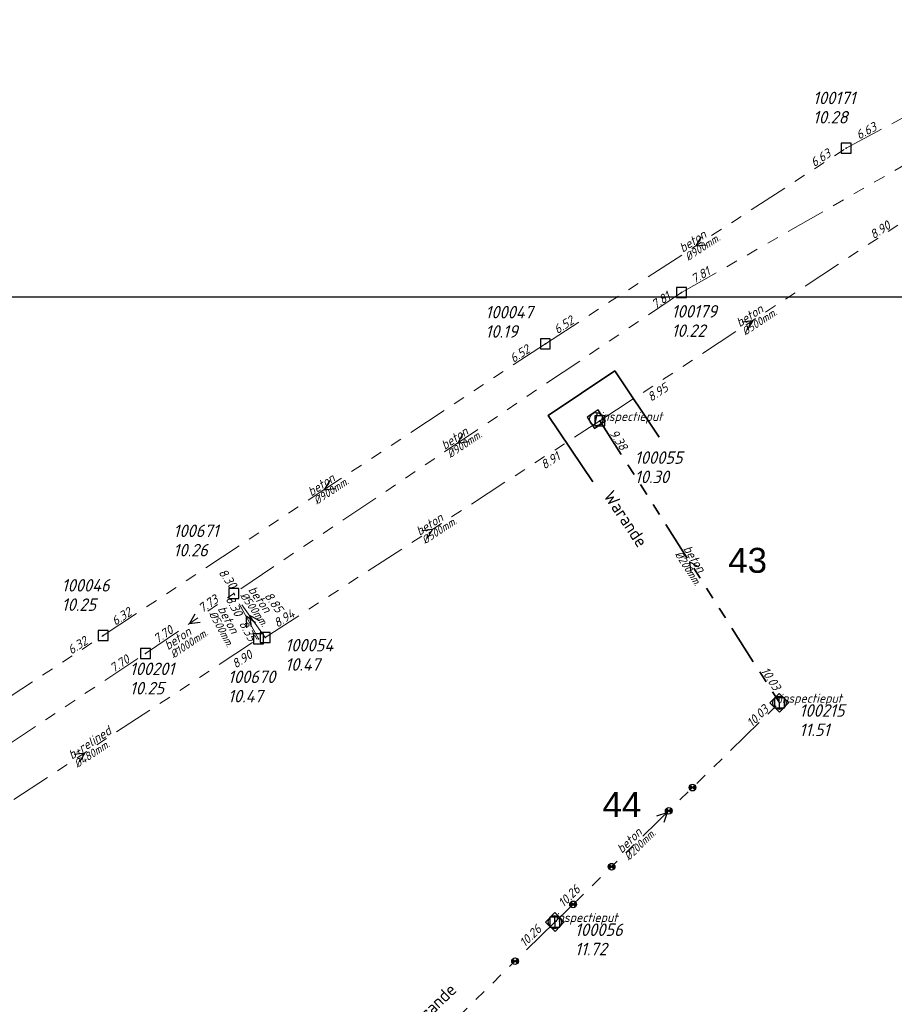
# Model space of a CAD drawing. Header units: metres. Extents: x 152202 to 157341, y 461610 to 468701.
# Tile 24 of 238: x 152898 to 153029, y 462517 to 462665. Entities that reach past the tile are written whole.
import ezdxf
from ezdxf.enums import TextEntityAlignment as Align

# ---------------------------------------------------------------- set-up
doc = ezdxf.new("R2010")
doc.units = ezdxf.units.M
doc.header["$PDMODE"] = 64
doc.header["$PDSIZE"] = 1.5
doc.linetypes.add('RI-GWA', pattern=[18.45, 6, -1.8, 1.75, -1.8, 1.75, -1.8, 1.75, -1.8])
doc.layers.get('0').update_dxf_attribs({"linetype": 'CONTINUOUS'})
doc.layers.get('DEFPOINTS').update_dxf_attribs({"linetype": 'CONTINUOUS'})
for name, color, linetype, lineweight in [('B-OI-RI-GWA-MATERIAAL-T18', 10, 'CONTINUOUS', 18), ('B-OI-RI-GWA-PUTDEKSELHOOGTE-T25', 10, 'CONTINUOUS', 25), ('B-OI-RI-GWA_BOB-T18', 10, 'CONTINUOUS', 18), ('B-OI-RI-GWA_DIAMETER-T18', 10, 'CONTINUOUS', 18), ('B-OI-RI-GWA_PUTNUMMER-T18', 10, 'CONTINUOUS', 18), ('B-OI-RI-GWA_RIOOLPUT-S', 10, 'CONTINUOUS', 25), ('B-OI-RI-GWA_TRANSPORTLEIDING-G', 10, 'RI-GWA', 18), ('B-OI-RI-STROOMRICHTING-S', 252, 'CONTINUOUS', 25), ('B-RO-OG-TOPOGRAFIE-T18', 2, 'CONTINUOUS', 18), ('N-OI-RI-GWA-MATERIAAL-T18', 14, 'CONTINUOUS', 18), ('N-OI-RI-GWA-PUTDEKSELHOOGTE-T25', 14, 'CONTINUOUS', 25), ('N-OI-RI-GWA_BOB-T18', 14, 'CONTINUOUS', 18), ('N-OI-RI-GWA_DIAMETER-T18', 14, 'CONTINUOUS', 18), ('N-OI-RI-GWA_PUTNUMMER-T18', 14, 'CONTINUOUS', 18), ('N-OI-RI-GWA_RIOOLPUT-S', 14, 'CONTINUOUS', 25), ('N-OI-RI-GWA_TRANSPORTLEIDING-G', 14, 'RI-GWA', 35), ('N-OI-RI-STROOMRICHTING-S', 252, 'CONTINUOUS', 25), ('N-OI-RI-T50', 130, 'CONTINUOUS', 50), ('N-OI-RI-VRIJVERVAL_HULPSTUK-S', 210, 'CONTINUOUS', 25), ('N-RO-KG-GRENS_WERK-G', 7, 'XX-WERKGRENS', 35)]:
    doc.layers.add(name, color=color, linetype=linetype, lineweight=lineweight)
doc.styles.add('ARIAL', font='arial.ttf')
doc.styles.add('NLCS-ISO-M200-T18', font='NLCS-ISO.ttf', dxfattribs={"height": 360})
doc.styles.add('NLCS-ISO-M500-T18_CURSIEF', font='NLCS-ISO.ttf', dxfattribs={"oblique": 15, "height": 0.9})
doc.styles.add('NLCS-ISO-M750-T18_CURSIEF', font='NLCS-ISO.ttf', dxfattribs={"oblique": 15, "height": 1.35})
doc.styles.add('NLCS-ISO-M750-T25_CURSIEF', font='NLCS-ISO.ttf', dxfattribs={"oblique": 15, "height": 1.875})
doc.linetypes.add('XX-WERKGRENS', pattern='A,0,[137,NLCS.SHX,S=0.1,R=0,X=-1.1,Y=-1.35],-6', length=6)

# ---------------------------------------------------------------- blocks, each defined once
blk = doc.blocks.new('ACMAP_ANN_TEMPLATE_gwa-diam')
at = {"style": 'NLCS-ISO-M500-T18_CURSIEF', "oblique": 15}
blk.add_attdef('gwa-diam', (-2.2, -1.3), '', height=1.2, dxfattribs=at)
blk = doc.blocks.new('ACMAP_ANN_TEMPLATE_gwa-materiaal')
at = {"style": 'NLCS-ISO-M750-T18_CURSIEF', "oblique": 15}
blk.add_attdef('gwa-mat', (-2.2, 0.2), '', height=1.35, dxfattribs=at)
blk = doc.blocks.new('ACMAP_ANN_TEMPLATE_gwa-nap-l')
at = {"style": 'NLCS-ISO-M750-T18_CURSIEF', "oblique": 15}
blk.add_attdef('gwa-nap-l', (2.3, 0.2), '', height=1.35, dxfattribs=at)
blk = doc.blocks.new('ACMAP_ANN_TEMPLATE_gwa-nap-r')
at = {"style": 'NLCS-ISO-M750-T18_CURSIEF', "oblique": 15}
blk.add_attdef('gwa-nap-r', (-5.6, 0.2), '', height=1.35, dxfattribs=at)
blk = doc.blocks.new('ACMAP_ANN_TEMPLATE_gwa-puth')
at = {"style": 'NLCS-ISO-M750-T25_CURSIEF', "oblique": 15}
blk.add_attdef('gwa-puth', (3, -5), '', height=1.88, dxfattribs=at)
blk = doc.blocks.new('ACMAP_ANN_TEMPLATE_gwa-putnr')
at = {"style": 'NLCS-ISO-M750-T25_CURSIEF', "oblique": 15}
blk.add_attdef('gwa-putnr', (3, -2.1), '', height=1.88, dxfattribs=at)
blk = doc.blocks.new('ACMAP_ANN_TEMPLATE_type knoop')
at = {"layer": 'DEFPOINTS', "style": 'NLCS-ISO-M750-T18_CURSIEF', "oblique": 15}
blk.add_attdef('type_knoop', (0, 0), '', height=1.35, dxfattribs=at)
blk = doc.blocks.new('SRI-HULP')
h = blk.add_hatch(color=256)
h.dxf.hatch_style = 1
h.paths.add_polyline_path([(-0.71, 0.71, 0.198912), (-1, 0, 0.198912), (-0.71, -0.71), (0, 0)])
h = blk.add_hatch(color=256)
h.dxf.hatch_style = 1
h.paths.add_polyline_path([(1, 0, 0.198912), (0.71, 0.71), (0, 0), (0.71, -0.71, 0.198912)])
for p, q in [((-0.71, 0.71), (0.71, -0.71)), ((-0.71, -0.71), (0.71, 0.71))]:
    blk.add_line(p, q)
blk.add_circle((0, 0), 1)
blk = doc.blocks.new('B-SRI-PUT_GWA-SO')
blk.add_line((-1.41, -1.41), (1.41, 1.41))
at = {"lineweight": -3, "flags": 128}
blk.add_lwpolyline([(2, -2), (2, 2), (-2, 2), (-2, -2)], close=True, dxfattribs=at)
at = {"lineweight": -3}
blk.add_circle((0, 0), 2, dxfattribs=at)

msp = doc.modelspace()

# ---------------------------------------------------------------- linework, layer by layer
at = {"layer": 'B-OI-RI-GWA_RIOOLPUT-S', "transparency": 33554623}
for p in [(153022.02, 462645.39), (152997.3, 462623.7), (152976.82, 462616), (152985.01, 462604.42), (152930.01, 462578.5), (152910.4, 462572.19), (152933.7, 462571.7), (152934.73, 462571.9), (152916.72, 462569.48)]:
    msp.add_point(p, dxfattribs=at)
at = {"layer": 'B-OI-RI-GWA_TRANSPORTLEIDING-G', "transparency": 33554623}
for p, q in [((152997.3, 462623.7), (153067, 462663.6)), ((153022.02, 462645.39), (153058.17, 462664.68)), ((152976.82, 462616), (153022.02, 462645.39)), ((152985.01, 462604.42), (153030.94, 462634.57)), ((152997.3, 462623.7), (152930, 462578.5)), ((152910.4, 462572.19), (152976.82, 462616)), ((152934.73, 462571.9), (152985.01, 462604.42)), ((152916.72, 462569.48), (152930, 462578.5)), ((152934.73, 462571.9), (152930, 462578.5)), ((152933.7, 462571.7), (152930, 462578.5)), ((152848.43, 462531.66), (152910.4, 462572.19)), ((152881.56, 462537.44), (152933.7, 462571.7)), ((152864.5, 462534.8), (152916.72, 462569.48))]:
    msp.add_line(p, q, dxfattribs=at)
at = {"layer": 'B-OI-RI-STROOMRICHTING-S', "transparency": 33554623}
for points in [[(153000.23, 462632.08), (152999.42, 462630.7), (153001.02, 462630.88)], [(153006.38, 462619.31), (153007.98, 462619.49), (153007.17, 462618.1)], [(152964.44, 462602.5), (152963.65, 462601.1), (152965.25, 462601.31)], [(152944.42, 462595.49), (152943.61, 462594.09), (152945.21, 462594.29)], [(152958.27, 462587.98), (152959.87, 462588.16), (152959.05, 462586.77)], [(152924.15, 462575.39), (152923.36, 462573.99), (152924.96, 462574.2)], [(152933.28, 462574.1), (152931.85, 462575.1), (152931.91, 462573.36)], [(152933.91, 462574.39), (152932.36, 462575.2), (152932.64, 462573.48)], [(152906.03, 462554.38), (152907.63, 462554.57), (152906.82, 462553.18)]]:
    msp.add_lwpolyline(points, dxfattribs=at)
at = {"layer": 'DEFPOINTS', "flags": 128}
msp.add_lwpolyline([(153428.175, 462374.019), (153234.15, 462374.629), (153234.15, 462623.019), (152813.175, 462623.019), (152813.175, 462008.019), (153286.694, 462008.019), (153286.694, 462092.924), (153428.175, 462092.924)], close=True, dxfattribs=at)
at = {"layer": 'N-OI-RI-GWA_RIOOLPUT-S'}
for p in [(152985.01, 462604.42), (153011.99, 462562.09), (152978.26, 462529.16)]:
    msp.add_point(p, dxfattribs=at)
at = {"layer": 'N-OI-RI-GWA_TRANSPORTLEIDING-G'}
for p, q in [((152985.01, 462604.42), (153011.99, 462562.09)), ((152978.26, 462529.16), (153011.99, 462562.09)), ((152978.26, 462529.16), (152946.64, 462498.15))]:
    msp.add_line(p, q, dxfattribs=at)
at = {"layer": 'N-OI-RI-STROOMRICHTING-S'}
for points in [[(152999.88, 462582.43), (152998.5, 462583.26), (152998.67, 462581.65)], [(152999.88, 462582.43), (152998.5, 462583.26), (152998.67, 462581.65)], [(152993.59, 462545.13), (152995.13, 462545.63), (152994.6, 462544.1)], [(152993.59, 462545.13), (152995.13, 462545.63), (152994.6, 462544.1)]]:
    msp.add_lwpolyline(points, dxfattribs=at)
at = {"layer": 'N-RO-KG-GRENS_WERK-G', "ltscale": 0.5, "flags": 128}
msp.add_lwpolyline([(152993.918, 462601.958), (152987.241, 462611.929), (152977.27, 462605.252), (152983.947, 462595.281)], dxfattribs=at)

# ---------------------------------------------------------------- block references
at = {"layer": 'B-OI-RI-GWA-MATERIAAL-T18', "transparency": 33554623}
ref = msp.add_blockref('ACMAP_ANN_TEMPLATE_gwa-materiaal', (152999.42, 462630.695), dxfattribs=dict(at, rotation=33.03277776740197))
ref.add_attrib('gwa-mat', 'beton', (152997.467, 462629.663), dxfattribs={"layer": '0', "color": 0, "linetype": 'ByBlock', "height": 1.35, "rotation": 33.03278, "style": 'NLCS-ISO-M750-T18_CURSIEF', "oblique": 15})
ref = msp.add_blockref('ACMAP_ANN_TEMPLATE_gwa-materiaal', (153007.975, 462619.495), dxfattribs=dict(at, rotation=33.28224439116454))
ref.add_attrib('gwa-mat', 'beton', (153006.026, 462618.455), dxfattribs={"layer": '0', "color": 0, "linetype": 'ByBlock', "height": 1.35, "rotation": 33.28224, "style": 'NLCS-ISO-M750-T18_CURSIEF', "oblique": 15})
ref = msp.add_blockref('ACMAP_ANN_TEMPLATE_gwa-materiaal', (152963.65, 462601.1), dxfattribs=dict(at, rotation=33.88608379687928))
ref.add_attrib('gwa-mat', 'beton', (152961.712, 462600.039), dxfattribs={"layer": '0', "color": 0, "linetype": 'ByBlock', "height": 1.35, "rotation": 33.88608, "style": 'NLCS-ISO-M750-T18_CURSIEF', "oblique": 15})
ref = msp.add_blockref('ACMAP_ANN_TEMPLATE_gwa-materiaal', (152943.61, 462594.095), dxfattribs=dict(at, rotation=33.40846407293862))
ref.add_attrib('gwa-mat', 'beton', (152941.663, 462593.051), dxfattribs={"layer": '0', "color": 0, "linetype": 'ByBlock', "height": 1.35, "rotation": 33.40846, "style": 'NLCS-ISO-M750-T18_CURSIEF', "oblique": 15})
ref = msp.add_blockref('ACMAP_ANN_TEMPLATE_gwa-materiaal', (152959.87, 462588.16), dxfattribs=dict(at, rotation=32.89390171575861))
ref.add_attrib('gwa-mat', 'beton', (152957.914, 462587.133), dxfattribs={"layer": '0', "color": 0, "linetype": 'ByBlock', "height": 1.35, "rotation": 32.8939, "style": 'NLCS-ISO-M750-T18_CURSIEF', "oblique": 15})
ref = msp.add_blockref('ACMAP_ANN_TEMPLATE_gwa-materiaal', (152933.229, 462577.133), dxfattribs=dict(at, rotation=305.6279072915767))
ref.add_attrib('gwa-mat', 'beton', (152932.11, 462579.038), dxfattribs={"layer": '0', "color": 0, "linetype": 'ByBlock', "height": 1.35, "rotation": 305.62791, "style": 'NLCS-ISO-M750-T18_CURSIEF', "oblique": 15})
ref = msp.add_blockref('ACMAP_ANN_TEMPLATE_gwa-materiaal', (152928.424, 462574.163), dxfattribs=dict(at, rotation=298.551391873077))
ref.add_attrib('gwa-mat', 'beton', (152927.548, 462576.191), dxfattribs={"layer": '0', "color": 0, "linetype": 'ByBlock', "height": 1.35, "rotation": 298.55139, "style": 'NLCS-ISO-M750-T18_CURSIEF', "oblique": 15})
ref = msp.add_blockref('ACMAP_ANN_TEMPLATE_gwa-materiaal', (152922.061, 462571.022), dxfattribs=dict(at, rotation=34.185008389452))
ref.add_attrib('gwa-mat', 'beton', (152920.129, 462569.951), dxfattribs={"layer": '0', "color": 0, "linetype": 'ByBlock', "height": 1.35, "rotation": 34.18501, "style": 'NLCS-ISO-M750-T18_CURSIEF', "oblique": 15})
ref = msp.add_blockref('ACMAP_ANN_TEMPLATE_gwa-materiaal', (152907.63, 462554.57), dxfattribs=dict(at, rotation=33.30799943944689))
ref.add_attrib('gwa-mat', 'b+relined', (152905.682, 462553.529), dxfattribs={"layer": '0', "color": 0, "linetype": 'ByBlock', "height": 1.35, "rotation": 33.308, "style": 'NLCS-ISO-M750-T18_CURSIEF', "oblique": 15})
at = {"layer": 'B-OI-RI-GWA-PUTDEKSELHOOGTE-T25', "transparency": 33554623}
ref = msp.add_blockref('ACMAP_ANN_TEMPLATE_gwa-puth', (153014.024, 462654.09), dxfattribs=at)
ref.add_attrib('gwa-puth', '10.28', (153017.024, 462649.09), dxfattribs={"layer": '0', "color": 0, "linetype": 'ByBlock', "height": 1.875, "style": 'NLCS-ISO-M750-T25_CURSIEF', "oblique": 15})
ref = msp.add_blockref('ACMAP_ANN_TEMPLATE_gwa-puth', (152992.787, 462622.039), dxfattribs=at)
ref.add_attrib('gwa-puth', '10.22', (152995.787, 462617.039), dxfattribs={"layer": '0', "color": 0, "linetype": 'ByBlock', "height": 1.875, "style": 'NLCS-ISO-M750-T25_CURSIEF', "oblique": 15})
ref = msp.add_blockref('ACMAP_ANN_TEMPLATE_gwa-puth', (152964.805, 462621.92), dxfattribs=at)
ref.add_attrib('gwa-puth', '10.19', (152967.805, 462616.92), dxfattribs={"layer": '0', "color": 0, "linetype": 'ByBlock', "height": 1.875, "style": 'NLCS-ISO-M750-T25_CURSIEF', "oblique": 15})
ref = msp.add_blockref('ACMAP_ANN_TEMPLATE_gwa-puth', (152917.936, 462589.079), dxfattribs=at)
ref.add_attrib('gwa-puth', '10.26', (152920.936, 462584.079), dxfattribs={"layer": '0', "color": 0, "linetype": 'ByBlock', "height": 1.875, "style": 'NLCS-ISO-M750-T25_CURSIEF', "oblique": 15})
ref = msp.add_blockref('ACMAP_ANN_TEMPLATE_gwa-puth', (152901.147, 462580.89), dxfattribs=at)
ref.add_attrib('gwa-puth', '10.25', (152904.147, 462575.89), dxfattribs={"layer": '0', "color": 0, "linetype": 'ByBlock', "height": 1.875, "style": 'NLCS-ISO-M750-T25_CURSIEF', "oblique": 15})
ref = msp.add_blockref('ACMAP_ANN_TEMPLATE_gwa-puth', (152934.73, 462571.9), dxfattribs=at)
ref.add_attrib('gwa-puth', '10.47', (152937.73, 462566.9), dxfattribs={"layer": '0', "color": 0, "linetype": 'ByBlock', "height": 1.875, "style": 'NLCS-ISO-M750-T25_CURSIEF', "oblique": 15})
ref = msp.add_blockref('ACMAP_ANN_TEMPLATE_gwa-puth', (152911.376, 462568.343), dxfattribs=at)
ref.add_attrib('gwa-puth', '10.25', (152914.376, 462563.343), dxfattribs={"layer": '0', "color": 0, "linetype": 'ByBlock', "height": 1.875, "style": 'NLCS-ISO-M750-T25_CURSIEF', "oblique": 15})
ref = msp.add_blockref('ACMAP_ANN_TEMPLATE_gwa-puth', (152926.129, 462567.152), dxfattribs=at)
ref.add_attrib('gwa-puth', '10.47', (152929.129, 462562.152), dxfattribs={"layer": '0', "color": 0, "linetype": 'ByBlock', "height": 1.875, "style": 'NLCS-ISO-M750-T25_CURSIEF', "oblique": 15})
at = {"layer": 'B-OI-RI-GWA_BOB-T18', "transparency": 33554623}
ref = msp.add_blockref('ACMAP_ANN_TEMPLATE_gwa-nap-l', (153022.02, 462645.39), dxfattribs=dict(at, rotation=28.08482505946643))
ref.add_attrib('gwa-nap-l', '6.63', (153023.955, 462646.649), dxfattribs={"layer": '0', "color": 0, "linetype": 'ByBlock', "height": 1.35, "rotation": 28.08483, "style": 'NLCS-ISO-M750-T18_CURSIEF', "oblique": 15})
ref = msp.add_blockref('ACMAP_ANN_TEMPLATE_gwa-nap-r', (153022.02, 462645.39), dxfattribs=dict(at, rotation=33.03277776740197))
ref.add_attrib('gwa-nap-r', '6.63', (153017.216, 462642.505), dxfattribs={"layer": '0', "color": 0, "linetype": 'ByBlock', "height": 1.35, "rotation": 33.03278, "style": 'NLCS-ISO-M750-T18_CURSIEF', "oblique": 15})
ref = msp.add_blockref('ACMAP_ANN_TEMPLATE_gwa-nap-r', (153030.94, 462634.57), dxfattribs=dict(at, rotation=33.28224439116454))
ref.add_attrib('gwa-nap-r', '8.90', (153026.149, 462631.664), dxfattribs={"layer": '0', "color": 0, "linetype": 'ByBlock', "height": 1.35, "rotation": 33.28224, "style": 'NLCS-ISO-M750-T18_CURSIEF', "oblique": 15})
ref = msp.add_blockref('ACMAP_ANN_TEMPLATE_gwa-nap-l', (152997.3, 462623.7), dxfattribs=dict(at, rotation=29.78912513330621))
ref.add_attrib('gwa-nap-l', '7.81', (152999.197, 462625.016), dxfattribs={"layer": '0', "color": 0, "linetype": 'ByBlock', "height": 1.35, "rotation": 29.78913, "style": 'NLCS-ISO-M750-T18_CURSIEF', "oblique": 15})
ref = msp.add_blockref('ACMAP_ANN_TEMPLATE_gwa-nap-l', (152991.538, 462619.726), dxfattribs=dict(at, rotation=33.88608379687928))
ref.add_attrib('gwa-nap-l', '7.81', (152993.336, 462621.174), dxfattribs={"layer": '0', "color": 0, "linetype": 'ByBlock', "height": 1.35, "rotation": 33.88608, "style": 'NLCS-ISO-M750-T18_CURSIEF', "oblique": 15})
ref = msp.add_blockref('ACMAP_ANN_TEMPLATE_gwa-nap-l', (152976.82, 462616), dxfattribs=dict(at, rotation=33.03277776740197))
ref.add_attrib('gwa-nap-l', '6.52', (152978.639, 462617.421), dxfattribs={"layer": '0', "color": 0, "linetype": 'ByBlock', "height": 1.35, "rotation": 33.03278, "style": 'NLCS-ISO-M750-T18_CURSIEF', "oblique": 15})
ref = msp.add_blockref('ACMAP_ANN_TEMPLATE_gwa-nap-r', (152976.82, 462616), dxfattribs=dict(at, rotation=33.40846407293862))
ref.add_attrib('gwa-nap-r', '6.52', (152972.035, 462613.084), dxfattribs={"layer": '0', "color": 0, "linetype": 'ByBlock', "height": 1.35, "rotation": 33.40846, "style": 'NLCS-ISO-M750-T18_CURSIEF', "oblique": 15})
ref = msp.add_blockref('ACMAP_ANN_TEMPLATE_gwa-nap-l', (152990.902, 462605.836), dxfattribs=dict(at, rotation=33.28224439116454))
ref.add_attrib('gwa-nap-l', '8.95', (152992.715, 462607.266), dxfattribs={"layer": '0', "color": 0, "linetype": 'ByBlock', "height": 1.35, "rotation": 33.28224, "style": 'NLCS-ISO-M750-T18_CURSIEF', "oblique": 15})
ref = msp.add_blockref('ACMAP_ANN_TEMPLATE_gwa-nap-r', (152981.499, 462599.97), dxfattribs=dict(at, rotation=32.89390171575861))
ref.add_attrib('gwa-nap-r', '8.91', (152976.688, 462597.097), dxfattribs={"layer": '0', "color": 0, "linetype": 'ByBlock', "height": 1.35, "rotation": 32.8939, "style": 'NLCS-ISO-M750-T18_CURSIEF', "oblique": 15})
ref = msp.add_blockref('ACMAP_ANN_TEMPLATE_gwa-nap-r', (152930.739, 462576.961), dxfattribs=dict(at, rotation=305.6279072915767))
ref.add_attrib('gwa-nap-r', '8.30', (152927.64, 462581.629), dxfattribs={"layer": '0', "color": 0, "linetype": 'ByBlock', "height": 1.35, "rotation": 305.62791, "style": 'NLCS-ISO-M750-T18_CURSIEF', "oblique": 15})
ref = msp.add_blockref('ACMAP_ANN_TEMPLATE_gwa-nap-r', (152930, 462578.5), dxfattribs=dict(at, rotation=33.88608379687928))
ref.add_attrib('gwa-nap-r', '7.73', (152925.24, 462575.544), dxfattribs={"layer": '0', "color": 0, "linetype": 'ByBlock', "height": 1.35, "rotation": 33.88608, "style": 'NLCS-ISO-M750-T18_CURSIEF', "oblique": 15})
ref = msp.add_blockref('ACMAP_ANN_TEMPLATE_gwa-nap-r', (152930, 462578.5), dxfattribs=dict(at, rotation=34.185008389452))
ref.add_attrib('gwa-nap-r', '7.73', (152925.255, 462575.519), dxfattribs={"layer": '0', "color": 0, "linetype": 'ByBlock', "height": 1.35, "rotation": 34.18501, "style": 'NLCS-ISO-M750-T18_CURSIEF', "oblique": 15})
ref = msp.add_blockref('ACMAP_ANN_TEMPLATE_gwa-nap-r', (152931.227, 462572.676), dxfattribs=dict(at, rotation=298.551391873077))
ref.add_attrib('gwa-nap-r', '8.30', (152928.727, 462577.69), dxfattribs={"layer": '0', "color": 0, "linetype": 'ByBlock', "height": 1.35, "rotation": 298.55139, "style": 'NLCS-ISO-M750-T18_CURSIEF', "oblique": 15})
ref = msp.add_blockref('ACMAP_ANN_TEMPLATE_gwa-nap-l', (152933.033, 462579.876), dxfattribs=dict(at, rotation=305.6279072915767))
ref.add_attrib('gwa-nap-l', '8.85', (152934.535, 462578.123), dxfattribs={"layer": '0', "color": 0, "linetype": 'ByBlock', "height": 1.35, "rotation": 305.62791, "style": 'NLCS-ISO-M750-T18_CURSIEF', "oblique": 15})
ref = msp.add_blockref('ACMAP_ANN_TEMPLATE_gwa-nap-l', (152910.4, 462572.19), dxfattribs=dict(at, rotation=33.40846407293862))
ref.add_attrib('gwa-nap-l', '6.32', (152912.21, 462573.623), dxfattribs={"layer": '0', "color": 0, "linetype": 'ByBlock', "height": 1.35, "rotation": 33.40846, "style": 'NLCS-ISO-M750-T18_CURSIEF', "oblique": 15})
ref = msp.add_blockref('ACMAP_ANN_TEMPLATE_gwa-nap-l', (152934.73, 462571.9), dxfattribs=dict(at, rotation=32.89390171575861))
ref.add_attrib('gwa-nap-l', '8.94', (152936.553, 462573.317), dxfattribs={"layer": '0', "color": 0, "linetype": 'ByBlock', "height": 1.35, "rotation": 32.8939, "style": 'NLCS-ISO-M750-T18_CURSIEF', "oblique": 15})
ref = msp.add_blockref('ACMAP_ANN_TEMPLATE_gwa-nap-l', (152916.72, 462569.48), dxfattribs=dict(at, rotation=34.185008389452))
ref.add_attrib('gwa-nap-l', '7.70', (152918.51, 462570.938), dxfattribs={"layer": '0', "color": 0, "linetype": 'ByBlock', "height": 1.35, "rotation": 34.18501, "style": 'NLCS-ISO-M750-T18_CURSIEF', "oblique": 15})
ref = msp.add_blockref('ACMAP_ANN_TEMPLATE_gwa-nap-l', (152929.471, 462575.906), dxfattribs=dict(at, rotation=298.551391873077))
ref.add_attrib('gwa-nap-l', '8.35', (152930.746, 462573.982), dxfattribs={"layer": '0', "color": 0, "linetype": 'ByBlock', "height": 1.35, "rotation": 298.55139, "style": 'NLCS-ISO-M750-T18_CURSIEF', "oblique": 15})
ref = msp.add_blockref('ACMAP_ANN_TEMPLATE_gwa-nap-r', (152910.4, 462572.19), dxfattribs=dict(at, rotation=33.18573518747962))
ref.add_attrib('gwa-nap-r', '6.32', (152905.604, 462569.292), dxfattribs={"layer": '0', "color": 0, "linetype": 'ByBlock', "height": 1.35, "rotation": 33.18574, "style": 'NLCS-ISO-M750-T18_CURSIEF', "oblique": 15})
ref = msp.add_blockref('ACMAP_ANN_TEMPLATE_gwa-nap-r', (152935.082, 462570.098), dxfattribs=dict(at, rotation=33.30799943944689))
ref.add_attrib('gwa-nap-r', '8.90', (152930.292, 462567.19), dxfattribs={"layer": '0', "color": 0, "linetype": 'ByBlock', "height": 1.35, "rotation": 33.308, "style": 'NLCS-ISO-M750-T18_CURSIEF', "oblique": 15})
ref = msp.add_blockref('ACMAP_ANN_TEMPLATE_gwa-nap-r', (152916.72, 462569.48), dxfattribs=dict(at, rotation=33.58866814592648))
ref.add_attrib('gwa-nap-r', '7.70', (152911.944, 462566.549), dxfattribs={"layer": '0', "color": 0, "linetype": 'ByBlock', "height": 1.35, "rotation": 33.58867, "style": 'NLCS-ISO-M750-T18_CURSIEF', "oblique": 15})
at = {"layer": 'B-OI-RI-GWA_DIAMETER-T18', "transparency": 33554623}
ref = msp.add_blockref('ACMAP_ANN_TEMPLATE_gwa-diam', (152999.42, 462630.695), dxfattribs=dict(at, rotation=33.03277776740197))
ref.add_attrib('gwa-diam', '%%c900mm.', (152998.284, 462628.406), dxfattribs={"layer": '0', "color": 0, "linetype": 'ByBlock', "height": 1.2, "rotation": 33.03278, "style": 'NLCS-ISO-M500-T18_CURSIEF', "oblique": 15})
ref = msp.add_blockref('ACMAP_ANN_TEMPLATE_gwa-diam', (153007.975, 462619.495), dxfattribs=dict(at, rotation=33.28224439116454))
ref.add_attrib('gwa-diam', '%%c500mm.', (153006.849, 462617.201), dxfattribs={"layer": '0', "color": 0, "linetype": 'ByBlock', "height": 1.2, "rotation": 33.28224, "style": 'NLCS-ISO-M500-T18_CURSIEF', "oblique": 15})
ref = msp.add_blockref('ACMAP_ANN_TEMPLATE_gwa-diam', (152963.65, 462601.1), dxfattribs=dict(at, rotation=33.88608379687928))
ref.add_attrib('gwa-diam', '%%c900mm.', (152962.548, 462598.794), dxfattribs={"layer": '0', "color": 0, "linetype": 'ByBlock', "height": 1.2, "rotation": 33.88608, "style": 'NLCS-ISO-M500-T18_CURSIEF', "oblique": 15})
ref = msp.add_blockref('ACMAP_ANN_TEMPLATE_gwa-diam', (152943.61, 462594.095), dxfattribs=dict(at, rotation=33.40846407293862))
ref.add_attrib('gwa-diam', '%%c900mm.', (152942.489, 462591.798), dxfattribs={"layer": '0', "color": 0, "linetype": 'ByBlock', "height": 1.2, "rotation": 33.40846, "style": 'NLCS-ISO-M500-T18_CURSIEF', "oblique": 15})
ref = msp.add_blockref('ACMAP_ANN_TEMPLATE_gwa-diam', (152959.87, 462588.16), dxfattribs=dict(at, rotation=32.89390171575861))
ref.add_attrib('gwa-diam', '%%c500mm.', (152958.729, 462585.874), dxfattribs={"layer": '0', "color": 0, "linetype": 'ByBlock', "height": 1.2, "rotation": 32.8939, "style": 'NLCS-ISO-M500-T18_CURSIEF', "oblique": 15})
ref = msp.add_blockref('ACMAP_ANN_TEMPLATE_gwa-diam', (152933.229, 462577.133), dxfattribs=dict(at, rotation=305.6279072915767))
ref.add_attrib('gwa-diam', '%%c500mm.', (152930.891, 462578.164), dxfattribs={"layer": '0', "color": 0, "linetype": 'ByBlock', "height": 1.2, "rotation": 305.62791, "style": 'NLCS-ISO-M500-T18_CURSIEF', "oblique": 15})
ref = msp.add_blockref('ACMAP_ANN_TEMPLATE_gwa-diam', (152928.424, 462574.163), dxfattribs=dict(at, rotation=298.551391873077))
ref.add_attrib('gwa-diam', '%%c500mm.', (152926.23, 462575.474), dxfattribs={"layer": '0', "color": 0, "linetype": 'ByBlock', "height": 1.2, "rotation": 298.55139, "style": 'NLCS-ISO-M500-T18_CURSIEF', "oblique": 15})
ref = msp.add_blockref('ACMAP_ANN_TEMPLATE_gwa-diam', (152922.061, 462571.022), dxfattribs=dict(at, rotation=34.185008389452))
ref.add_attrib('gwa-diam', '%%c1000mm.', (152920.972, 462568.71), dxfattribs={"layer": '0', "color": 0, "linetype": 'ByBlock', "height": 1.2, "rotation": 34.18501, "style": 'NLCS-ISO-M500-T18_CURSIEF', "oblique": 15})
ref = msp.add_blockref('ACMAP_ANN_TEMPLATE_gwa-diam', (152907.63, 462554.57), dxfattribs=dict(at, rotation=33.30799943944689))
ref.add_attrib('gwa-diam', '%%c480mm.', (152906.505, 462552.275), dxfattribs={"layer": '0', "color": 0, "linetype": 'ByBlock', "height": 1.2, "rotation": 33.308, "style": 'NLCS-ISO-M500-T18_CURSIEF', "oblique": 15})
at = {"layer": 'B-OI-RI-GWA_PUTNUMMER-T18', "transparency": 33554623}
ref = msp.add_blockref('ACMAP_ANN_TEMPLATE_gwa-putnr', (153014.024, 462654.09), dxfattribs=at)
ref.add_attrib('gwa-putnr', '100171', (153017.024, 462651.99), dxfattribs={"layer": '0', "color": 0, "linetype": 'ByBlock', "height": 1.875, "style": 'NLCS-ISO-M750-T25_CURSIEF', "oblique": 15})
ref = msp.add_blockref('ACMAP_ANN_TEMPLATE_gwa-putnr', (152992.787, 462622.039), dxfattribs=at)
ref.add_attrib('gwa-putnr', '100179', (152995.787, 462619.939), dxfattribs={"layer": '0', "color": 0, "linetype": 'ByBlock', "height": 1.875, "style": 'NLCS-ISO-M750-T25_CURSIEF', "oblique": 15})
ref = msp.add_blockref('ACMAP_ANN_TEMPLATE_gwa-putnr', (152964.805, 462621.92), dxfattribs=at)
ref.add_attrib('gwa-putnr', '100047', (152967.805, 462619.82), dxfattribs={"layer": '0', "color": 0, "linetype": 'ByBlock', "height": 1.875, "style": 'NLCS-ISO-M750-T25_CURSIEF', "oblique": 15})
ref = msp.add_blockref('ACMAP_ANN_TEMPLATE_gwa-putnr', (152917.936, 462589.079), dxfattribs=at)
ref.add_attrib('gwa-putnr', '100671', (152920.936, 462586.979), dxfattribs={"layer": '0', "color": 0, "linetype": 'ByBlock', "height": 1.875, "style": 'NLCS-ISO-M750-T25_CURSIEF', "oblique": 15})
ref = msp.add_blockref('ACMAP_ANN_TEMPLATE_gwa-putnr', (152901.147, 462580.89), dxfattribs=at)
ref.add_attrib('gwa-putnr', '100046', (152904.147, 462578.79), dxfattribs={"layer": '0', "color": 0, "linetype": 'ByBlock', "height": 1.875, "style": 'NLCS-ISO-M750-T25_CURSIEF', "oblique": 15})
ref = msp.add_blockref('ACMAP_ANN_TEMPLATE_gwa-putnr', (152934.73, 462571.9), dxfattribs=at)
ref.add_attrib('gwa-putnr', '100054', (152937.73, 462569.8), dxfattribs={"layer": '0', "color": 0, "linetype": 'ByBlock', "height": 1.875, "style": 'NLCS-ISO-M750-T25_CURSIEF', "oblique": 15})
ref = msp.add_blockref('ACMAP_ANN_TEMPLATE_gwa-putnr', (152911.376, 462568.343), dxfattribs=at)
ref.add_attrib('gwa-putnr', '100201', (152914.376, 462566.243), dxfattribs={"layer": '0', "color": 0, "linetype": 'ByBlock', "height": 1.875, "style": 'NLCS-ISO-M750-T25_CURSIEF', "oblique": 15})
ref = msp.add_blockref('ACMAP_ANN_TEMPLATE_gwa-putnr', (152926.129, 462567.152), dxfattribs=at)
ref.add_attrib('gwa-putnr', '100670', (152929.129, 462565.052), dxfattribs={"layer": '0', "color": 0, "linetype": 'ByBlock', "height": 1.875, "style": 'NLCS-ISO-M750-T25_CURSIEF', "oblique": 15})
at = {"layer": 'DEFPOINTS'}
for p in [(152985.01, 462604.42), (153011.99, 462562.09), (152978.26, 462529.16)]:
    msp.add_blockref('ACMAP_ANN_TEMPLATE_type knoop', p, dxfattribs=at).add_auto_attribs({'type_knoop': 'inspectieput'})
at = {"layer": 'N-OI-RI-GWA-MATERIAAL-T18'}
for p, rotation in [((152998.5, 462583.255), 302.5123373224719), ((152990.037, 462540.785), 44.31241489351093)]:
    msp.add_blockref('ACMAP_ANN_TEMPLATE_gwa-materiaal', p, dxfattribs=dict(at, rotation=rotation)).add_auto_attribs({'gwa-mat': 'beton'})
at = {"layer": 'N-OI-RI-GWA-PUTDEKSELHOOGTE-T25'}
for p, values in [((152987.249, 462600.073), {'gwa-puth': '10.30'}), ((153011.99, 462562.09), {'gwa-puth': '11.51'}), ((152978.26, 462529.16), {'gwa-puth': '11.72'})]:
    msp.add_blockref('ACMAP_ANN_TEMPLATE_gwa-puth', p, dxfattribs=at).add_auto_attribs(values)
at = {"layer": 'N-OI-RI-GWA_BOB-T18'}
for name, p, rotation, values in [('ACMAP_ANN_TEMPLATE_gwa-nap-l', (152985.01, 462604.42), 302.5123373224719, {'gwa-nap-l': '9.38'}), ('ACMAP_ANN_TEMPLATE_gwa-nap-r', (153011.99, 462562.09), 302.5123373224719, {'gwa-nap-r': '10.03'}), ('ACMAP_ANN_TEMPLATE_gwa-nap-r', (153011.99, 462562.09), 44.31241489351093, {'gwa-nap-r': '10.03'}), ('ACMAP_ANN_TEMPLATE_gwa-nap-l', (152978.02, 462529.519), 44.44197157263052, {'gwa-nap-l': '10.26'}), ('ACMAP_ANN_TEMPLATE_gwa-nap-l', (152972.198, 462523.557), 44.31241489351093, {'gwa-nap-l': '10.26'})]:
    msp.add_blockref(name, p, dxfattribs=dict(at, rotation=rotation)).add_auto_attribs(values)
at = {"layer": 'N-OI-RI-GWA_DIAMETER-T18'}
for p, rotation in [((152998.5, 462583.255), 302.5123373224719), ((152990.037, 462540.785), 44.31241489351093)]:
    msp.add_blockref('ACMAP_ANN_TEMPLATE_gwa-diam', p, dxfattribs=dict(at, rotation=rotation)).add_auto_attribs({'gwa-diam': '%%c200mm.'})
at = {"layer": 'N-OI-RI-GWA_PUTNUMMER-T18'}
for p, values in [((152987.249, 462600.073), {'gwa-putnr': '100055'}), ((153011.99, 462562.09), {'gwa-putnr': '100215'}), ((152978.26, 462529.16), {'gwa-putnr': '100056'})]:
    msp.add_blockref('ACMAP_ANN_TEMPLATE_gwa-putnr', p, dxfattribs=at).add_auto_attribs(values)
at = {"layer": 'N-OI-RI-GWA_RIOOLPUT-S', "xscale": 0.5, "yscale": 0.5, "zscale": 0.5}
for p, rotation in [((152984.469, 462604.69), 33.94222463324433), ((153011.99, 462562.09), 45.99904661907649), ((152978.26, 462529.16), 45.99904661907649)]:
    msp.add_blockref('B-SRI-PUT_GWA-SO', p, dxfattribs=dict(at, rotation=rotation))
at = {"layer": 'N-OI-RI-VRIJVERVAL_HULPSTUK-S', "xscale": 0.5, "yscale": 0.5, "zscale": 0.5}
for p in [(152998.938, 462549.344), (152995.359, 462545.844), (152986.781, 462537.469), (152980.984, 462531.812), (152972.266, 462523.281)]:
    msp.add_blockref('SRI-HULP', p, dxfattribs=at)

# ---------------------------------------------------------------- texts
at = {"layer": 'B-RO-OG-TOPOGRAFIE-T18', "style": 'NLCS-ISO-M200-T18'}
for rotation, p in [(303.7, (152988.912, 462589.715)), (44.1, (152959.554, 462516.167))]:
    msp.add_text('Warande', height=1.875, rotation=rotation, dxfattribs=at).set_placement(p, align=Align.MIDDLE)
at = {"layer": 'N-OI-RI-T50', "style": 'ARIAL'}
for s, p in [('43', (153004.303, 462581.607)), ('44', (152985.42, 462544.929))]:
    msp.add_text(s, height=3.75, dxfattribs=at).set_placement(p)

doc.saveas('drawing.dxf')
